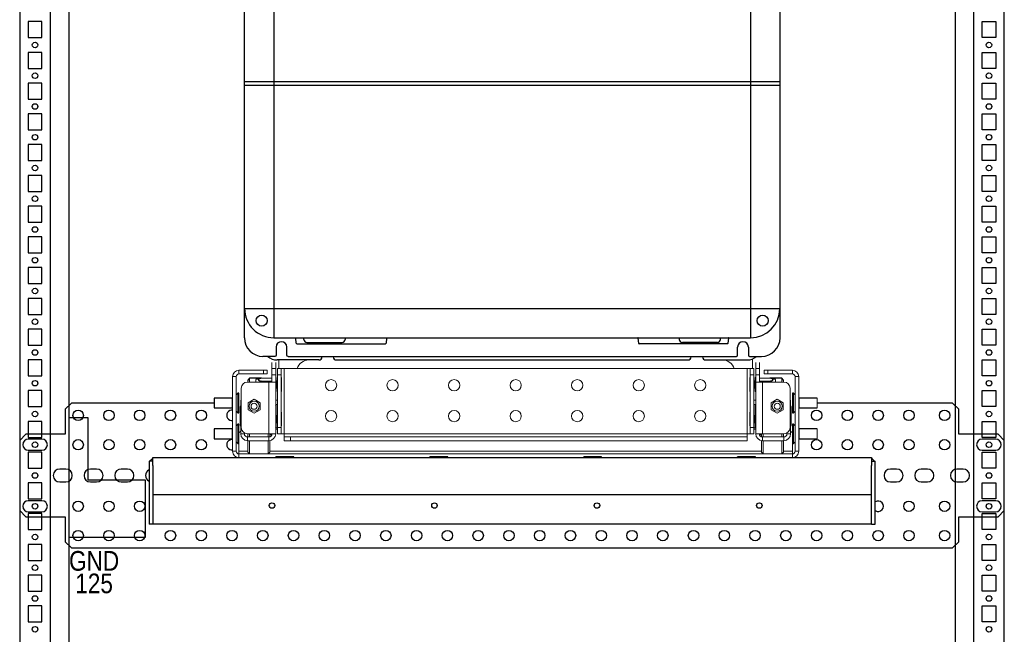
# Model space of a CAD drawing. Header units: inches. Extents: x 481 to 6166, y 980 to 4930.
# Tile 2 of 99: x 737 to 1537, y 1983 to 2483. Entities that reach past the tile are written whole.
import ezdxf
from ezdxf.enums import TextEntityAlignment as Align

# ---------------------------------------------------------------- set-up
doc = ezdxf.new("R2010")
doc.units = ezdxf.units.IN
doc.header["$MEASUREMENT"] = 0
doc.layers.add('PWR_0350HP', color=7, linetype='Continuous')
doc.styles.get("Standard").update_dxf_attribs({"font": 'ARIALN.TTF'})

# ---------------------------------------------------------------- blocks, each defined once
blk = doc.blocks.new('ENCL_FRONT')
for p, q in [((-400, 2066.5), (-400, 171.5)), ((-375, 171.5), (-375, 2066.5)), ((375, 2066.5), (375, 171.5)), ((400, 171.5), (400, 2066.5)), ((-360, 2061.57), (-360, 171.5)), ((360, 2061.57), (360, 171.5)), ((-382, 995.5), (-393, 995.5)), ((-393, 995.5), (-393, 982.5)), ((-382, 982.5), (-382, 995.5)), ((382, 982.5), (382, 995.5)), ((382, 995.5), (393, 995.5)), ((393, 995.5), (393, 982.5)), ((-393, 982.5), (-382, 982.5)), ((393, 982.5), (382, 982.5)), ((-382, 970.5), (-393, 970.5)), ((-393, 970.5), (-393, 957.5)), ((-382, 957.5), (-382, 970.5)), ((382, 957.5), (382, 970.5)), ((382, 970.5), (393, 970.5)), ((393, 970.5), (393, 957.5)), ((-393, 957.5), (-382, 957.5)), ((393, 957.5), (382, 957.5)), ((-382, 945.5), (-393, 945.5)), ((-393, 945.5), (-393, 932.5)), ((-382, 932.5), (-382, 945.5)), ((382, 932.5), (382, 945.5)), ((382, 945.5), (393, 945.5)), ((393, 945.5), (393, 932.5)), ((-393, 932.5), (-382, 932.5)), ((393, 932.5), (382, 932.5)), ((-382, 920.5), (-393, 920.5)), ((-393, 920.5), (-393, 907.5)), ((-382, 907.5), (-382, 920.5)), ((382, 907.5), (382, 920.5)), ((382, 920.5), (393, 920.5)), ((393, 920.5), (393, 907.5)), ((-393, 907.5), (-382, 907.5)), ((393, 907.5), (382, 907.5)), ((-382, 895.5), (-393, 895.5)), ((-393, 895.5), (-393, 882.5)), ((-382, 882.5), (-382, 895.5)), ((382, 882.5), (382, 895.5)), ((382, 895.5), (393, 895.5)), ((393, 895.5), (393, 882.5)), ((-393, 882.5), (-382, 882.5)), ((393, 882.5), (382, 882.5)), ((-382, 870.5), (-393, 870.5)), ((-393, 870.5), (-393, 857.5)), ((-382, 857.5), (-382, 870.5)), ((382, 857.5), (382, 870.5)), ((382, 870.5), (393, 870.5)), ((393, 870.5), (393, 857.5)), ((-393, 857.5), (-382, 857.5)), ((393, 857.5), (382, 857.5)), ((-382, 845.5), (-393, 845.5)), ((-393, 845.5), (-393, 832.5)), ((-382, 832.5), (-382, 845.5)), ((382, 832.5), (382, 845.5)), ((382, 845.5), (393, 845.5)), ((393, 845.5), (393, 832.5)), ((-393, 832.5), (-382, 832.5)), ((393, 832.5), (382, 832.5)), ((-382, 820.5), (-393, 820.5)), ((-393, 820.5), (-393, 807.5)), ((-382, 807.5), (-382, 820.5)), ((382, 807.5), (382, 820.5)), ((382, 820.5), (393, 820.5)), ((393, 820.5), (393, 807.5)), ((-393, 807.5), (-382, 807.5)), ((393, 807.5), (382, 807.5)), ((-382, 795.5), (-393, 795.5)), ((-393, 795.5), (-393, 782.5)), ((-382, 782.5), (-382, 795.5)), ((382, 782.5), (382, 795.5)), ((382, 795.5), (393, 795.5)), ((393, 795.5), (393, 782.5)), ((-393, 782.5), (-382, 782.5)), ((393, 782.5), (382, 782.5)), ((-382, 770.5), (-393, 770.5)), ((-393, 770.5), (-393, 757.5)), ((-382, 757.5), (-382, 770.5)), ((382, 757.5), (382, 770.5)), ((382, 770.5), (393, 770.5)), ((393, 770.5), (393, 757.5)), ((-393, 757.5), (-382, 757.5)), ((393, 757.5), (382, 757.5)), ((-382, 745.5), (-393, 745.5)), ((-393, 745.5), (-393, 732.5)), ((-382, 732.5), (-382, 745.5)), ((382, 732.5), (382, 745.5)), ((382, 745.5), (393, 745.5)), ((393, 745.5), (393, 732.5)), ((-393, 732.5), (-382, 732.5)), ((393, 732.5), (382, 732.5)), ((-382, 720.5), (-393, 720.5)), ((-393, 720.5), (-393, 707.5)), ((-382, 707.5), (-382, 720.5)), ((382, 707.5), (382, 720.5)), ((382, 720.5), (393, 720.5)), ((393, 720.5), (393, 707.5)), ((-393, 707.5), (-382, 707.5)), ((393, 707.5), (382, 707.5)), ((-382, 695.5), (-393, 695.5)), ((-393, 695.5), (-393, 682.5)), ((-382, 682.5), (-382, 695.5)), ((382, 682.5), (382, 695.5)), ((382, 695.5), (393, 695.5)), ((393, 695.5), (393, 682.5)), ((-393, 682.5), (-382, 682.5)), ((393, 682.5), (382, 682.5)), ((-382, 670.5), (-393, 670.5)), ((-393, 670.5), (-393, 657.5)), ((-382, 657.5), (-382, 670.5)), ((382, 657.5), (382, 670.5)), ((382, 670.5), (393, 670.5)), ((393, 670.5), (393, 657.5)), ((-393, 657.5), (-382, 657.5)), ((393, 657.5), (382, 657.5)), ((-382, 645.5), (-393, 645.5)), ((-393, 645.5), (-393, 632.5)), ((-382, 632.5), (-382, 645.5)), ((382, 632.5), (382, 645.5)), ((382, 645.5), (393, 645.5)), ((393, 645.5), (393, 632.5)), ((-393, 632.5), (-382, 632.5)), ((393, 632.5), (382, 632.5)), ((-382, 620.5), (-393, 620.5)), ((-393, 620.5), (-393, 607.5)), ((-382, 607.5), (-382, 620.5)), ((382, 607.5), (382, 620.5)), ((382, 620.5), (393, 620.5)), ((393, 620.5), (393, 607.5)), ((-393, 607.5), (-382, 607.5)), ((393, 607.5), (382, 607.5)), ((-382, 595.5), (-393, 595.5)), ((-393, 595.5), (-393, 582.5)), ((-382, 582.5), (-382, 595.5)), ((382, 582.5), (382, 595.5)), ((382, 595.5), (393, 595.5)), ((393, 595.5), (393, 582.5)), ((-393, 582.5), (-382, 582.5)), ((393, 582.5), (382, 582.5)), ((-382, 570.5), (-393, 570.5)), ((-393, 570.5), (-393, 557.5)), ((-382, 557.5), (-382, 570.5)), ((382, 557.5), (382, 570.5)), ((382, 570.5), (393, 570.5)), ((393, 570.5), (393, 557.5)), ((-393, 557.5), (-382, 557.5)), ((393, 557.5), (382, 557.5)), ((-382, 545.5), (-393, 545.5)), ((-393, 545.5), (-393, 532.5)), ((-382, 532.5), (-382, 545.5)), ((382, 532.5), (382, 545.5)), ((382, 545.5), (393, 545.5)), ((393, 545.5), (393, 532.5)), ((-393, 532.5), (-382, 532.5)), ((393, 532.5), (382, 532.5)), ((-382, 520.5), (-393, 520.5)), ((-393, 520.5), (-393, 507.5)), ((-382, 507.5), (-382, 520.5)), ((382, 507.5), (382, 520.5)), ((382, 520.5), (393, 520.5)), ((393, 520.5), (393, 507.5)), ((-393, 507.5), (-382, 507.5)), ((393, 507.5), (382, 507.5))]:
    blk.add_line(p, q)
for centre in [(-387.5, 976.5), (387.5, 976.5), (-387.5, 951.5), (387.5, 951.5), (-387.5, 926.5), (387.5, 926.5), (-387.5, 901.5), (387.5, 901.5), (-387.5, 876.5), (387.5, 876.5), (-387.5, 851.5), (387.5, 851.5), (-387.5, 826.5), (387.5, 826.5), (-387.5, 801.5), (387.5, 801.5), (-387.5, 776.5), (387.5, 776.5), (-387.5, 751.5), (387.5, 751.5), (-387.5, 726.5), (387.5, 726.5), (-387.5, 701.5), (387.5, 701.5), (-387.5, 676.5), (387.5, 676.5), (-387.5, 651.5), (387.5, 651.5), (-387.5, 626.5), (387.5, 626.5), (-387.5, 601.5), (387.5, 601.5), (-387.5, 576.5), (387.5, 576.5), (-387.5, 551.5), (387.5, 551.5), (-387.5, 526.5), (387.5, 526.5), (-387.5, 501.5), (387.5, 501.5)]:
    blk.add_circle(centre, 2.25)
blk = doc.blocks.new('FRAME F_FRONT')
at = {"color": 7}
for p, q in [((-217.62, 151.35), (-217.62, 1330.05)), ((217.62, 151.35), (217.62, 1330.05)), ((-213.4, 118.5), (-214.9, 117)), ((-204.28, 118.5), (-213.4, 118.5)), ((-203.68, 118.66), (-208.2, 117.45)), ((-206.32, 117.42), (-206.33, 117.39)), ((-206.33, 117.39), (-206.33, 117.36)), ((-206.33, 117.36), (-206.33, 117.33)), ((-206.33, 117.33), (-206.33, 117.3)), ((-206.33, 117.3), (-206.33, 117.27)), ((-206.33, 117.27), (-206.32, 117.24)), ((-206.31, 117.46), (-206.32, 117.42)), ((-206.32, 117.24), (-206.3, 117.2)), ((-206.29, 117.49), (-206.31, 117.46)), ((-206.3, 117.2), (-206.29, 117.17)), ((-206.28, 117.52), (-206.29, 117.49)), ((-206.29, 117.17), (-206.27, 117.14)), ((-206.26, 117.55), (-206.28, 117.52)), ((-206.27, 117.14), (-206.24, 117.1)), ((-206.23, 117.58), (-206.26, 117.55)), ((-206.24, 117.1), (-206.22, 117.07)), ((-206.2, 117.62), (-206.23, 117.58)), ((-206.22, 117.07), (-206.18, 117.03)), ((-206.17, 117.65), (-206.2, 117.62)), ((-206.18, 117.03), (-206.14, 116.99)), ((-206.14, 117.68), (-206.17, 117.65)), ((-206.1, 117.72), (-206.14, 117.68)), ((-206.14, 116.99), (-206.1, 116.95)), ((-206.05, 117.75), (-206.1, 117.72)), ((-206.1, 116.95), (-206.04, 116.91)), ((-206, 117.79), (-206.05, 117.75)), ((-206.04, 116.91), (-205.98, 116.87)), ((-205.95, 117.82), (-206, 117.79)), ((-205.98, 116.87), (-205.92, 116.83)), ((-205.89, 117.86), (-205.95, 117.82)), ((-205.92, 116.83), (-205.84, 116.78)), ((-205.82, 117.9), (-205.89, 117.86)), ((-205.84, 116.78), (-205.75, 116.73)), ((-205.75, 117.94), (-205.82, 117.9)), ((-205.67, 117.98), (-205.75, 117.94)), ((-205.75, 116.73), (-205.66, 116.68)), ((-205.58, 118.02), (-205.67, 117.98)), ((-205.66, 116.68), (-205.56, 116.63)), ((-205.49, 118.06), (-205.58, 118.02)), ((-205.56, 116.63), (-205.45, 116.58)), ((-205.39, 118.11), (-205.49, 118.06)), ((-205.45, 116.58), (-205.33, 116.53)), ((-205.28, 118.15), (-205.39, 118.11)), ((-205.33, 116.53), (-205.21, 116.48)), ((-205.17, 118.2), (-205.28, 118.15)), ((-205.21, 116.48), (-205.08, 116.43)), ((-205.05, 118.24), (-205.17, 118.2)), ((-205.08, 116.43), (-204.94, 116.38)), ((-204.93, 118.29), (-205.05, 118.24)), ((-204.94, 116.38), (-204.79, 116.33)), ((-204.8, 118.33), (-204.93, 118.29)), ((-204.67, 118.37), (-204.8, 118.33)), ((-204.79, 116.33), (-204.63, 116.28)), ((-203.68, 116.01), (-204.72, 115.35)), ((-204.53, 118.42), (-204.67, 118.37)), ((-204.63, 116.28), (-204.46, 116.23)), ((-204.38, 118.46), (-204.53, 118.42)), ((-204.46, 116.23), (-204.29, 116.18)), ((-204.22, 118.51), (-204.38, 118.46)), ((-204.29, 116.18), (-204.1, 116.12)), ((-204.05, 118.56), (-204.22, 118.51)), ((-204.1, 116.12), (-203.9, 116.07)), ((-203.87, 118.61), (-204.05, 118.56)), ((-203.9, 116.07), (-203.68, 116.01)), ((-203.68, 118.66), (-203.87, 118.61)), ((-191.42, 116.35), (-191.7, 116.35)), ((-187.5, 119), (-187.8, 119)), ((193.4, 119), (193.1, 119)), ((197.3, 116.35), (197.02, 116.35)), ((213.8, 117.45), (209.28, 118.66)), ((209.49, 118.6), (209.28, 118.66)), ((209.28, 116.01), (209.47, 116.06)), ((210.29, 115.35), (209.28, 116.01)), ((209.47, 116.06), (209.65, 116.11)), ((209.69, 118.54), (209.49, 118.6)), ((209.65, 116.11), (209.82, 116.16)), ((209.88, 118.49), (209.69, 118.54)), ((209.82, 116.16), (209.97, 116.21)), ((219, 118.5), (209.88, 118.5)), ((210.06, 118.44), (209.88, 118.49)), ((209.97, 116.21), (210.12, 116.25)), ((210.23, 118.38), (210.06, 118.44)), ((210.12, 116.25), (210.27, 116.29)), ((210.39, 118.34), (210.23, 118.38)), ((210.27, 116.29), (210.4, 116.34)), ((210.53, 118.29), (210.39, 118.34)), ((210.4, 116.34), (210.53, 116.38)), ((210.67, 118.24), (210.53, 118.29)), ((210.53, 116.38), (210.65, 116.43)), ((210.65, 116.43), (210.77, 116.47)), ((210.8, 118.19), (210.67, 118.24)), ((210.77, 116.47), (210.88, 116.52)), ((210.93, 118.14), (210.8, 118.19)), ((210.88, 116.52), (210.99, 116.56)), ((211.05, 118.08), (210.93, 118.14)), ((210.99, 116.56), (211.09, 116.6)), ((211.16, 118.03), (211.05, 118.08)), ((211.09, 116.6), (211.18, 116.65)), ((211.26, 117.98), (211.16, 118.03)), ((211.18, 116.65), (211.27, 116.69)), ((211.35, 117.94), (211.26, 117.98)), ((211.27, 116.69), (211.35, 116.73)), ((211.44, 117.89), (211.35, 117.94)), ((211.35, 116.73), (211.42, 116.77)), ((211.42, 116.77), (211.49, 116.81)), ((211.51, 117.84), (211.44, 117.89)), ((211.49, 116.81), (211.55, 116.85)), ((211.58, 117.8), (211.51, 117.84)), ((211.55, 116.85), (211.6, 116.88)), ((211.64, 117.76), (211.58, 117.8)), ((211.6, 116.88), (211.65, 116.92)), ((211.69, 117.71), (211.64, 117.76)), ((211.65, 116.92), (211.69, 116.95)), ((211.74, 117.68), (211.69, 117.71)), ((211.69, 116.95), (211.73, 116.98)), ((211.73, 116.98), (211.77, 117.02)), ((211.78, 117.64), (211.74, 117.68)), ((211.77, 117.02), (211.8, 117.05)), ((211.81, 117.6), (211.78, 117.64)), ((211.8, 117.05), (211.83, 117.08)), ((211.84, 117.57), (211.81, 117.6)), ((211.83, 117.08), (211.85, 117.12)), ((211.87, 117.53), (211.84, 117.57)), ((211.85, 117.12), (211.87, 117.15)), ((211.89, 117.5), (211.87, 117.53)), ((211.87, 117.15), (211.89, 117.18)), ((211.9, 117.46), (211.89, 117.5)), ((211.89, 117.18), (211.91, 117.21)), ((211.91, 117.43), (211.9, 117.46)), ((211.92, 117.4), (211.91, 117.43)), ((211.91, 117.21), (211.92, 117.24)), ((211.93, 117.37), (211.92, 117.4)), ((211.92, 117.27), (211.93, 117.31)), ((211.92, 117.24), (211.92, 117.27)), ((211.93, 117.34), (211.93, 117.37)), ((211.93, 117.31), (211.93, 117.34)), ((220.5, 117), (219, 118.5)), ((-222.9, 106.25), (-224.2, 104.95)), ((-222.15, 106.25), (-222.9, 106.25)), ((-191.7, 110.35), (-191.42, 110.35)), ((-187.8, 107.7), (-187.5, 107.7)), ((193.1, 107.7), (193.4, 107.7)), ((197.02, 110.35), (197.3, 110.35)), ((228.5, 106.25), (227.75, 106.25)), ((229.8, 104.95), (228.5, 106.25)), ((-242.15, 102.35), (-242.15, 94.35)), ((-227.63, 102.35), (-242.15, 102.35)), ((-192.2, 96.75), (-191.7, 97.25)), ((197.3, 97.25), (197.8, 96.75)), ((247.75, 102.35), (233.23, 102.35)), ((-242.15, 94.35), (-227.63, 94.35)), ((-224.2, 91.75), (-222.9, 90.45)), ((-222.9, 90.45), (-222.15, 90.45)), ((-220.6, 95.54), (-221, 95.54)), ((-191.42, 88.35), (-191.7, 88.35)), ((-187.5, 91), (-187.8, 91)), ((193.4, 91), (193.1, 91)), ((197.3, 88.35), (197.02, 88.35)), ((226.6, 95.54), (226.2, 95.54)), ((227.75, 90.45), (228.5, 90.45)), ((228.5, 90.45), (229.8, 91.75)), ((233.23, 94.35), (247.75, 94.35)), ((-222.9, 81.25), (-224.2, 79.95)), ((-222.15, 81.25), (-222.9, 81.25)), ((-191.7, 82.35), (-191.42, 82.35)), ((197.02, 82.35), (197.3, 82.35)), ((228.5, 81.25), (227.75, 81.25)), ((229.8, 79.95), (228.5, 81.25)), ((-242.15, 77.35), (-242.15, 69.35)), ((-227.63, 77.35), (-242.15, 77.35)), ((-221, 79.97), (-220.6, 79.97)), ((-196.9, 72.75), (-195.27, 72.75)), ((-191.7, 78.25), (-192.2, 78.75)), ((-187.8, 79.7), (-187.5, 79.7)), ((193.1, 79.7), (193.4, 79.7)), ((197.8, 78.75), (197.3, 78.25)), ((200.87, 72.75), (202.5, 72.75)), ((226.2, 79.97), (226.6, 79.97)), ((247.75, 77.35), (233.23, 77.35)), ((-242.15, 69.35), (-227.63, 69.35)), ((-224.2, 66.75), (-222.9, 65.45)), ((-222.9, 65.45), (-222.15, 65.45)), ((227.75, 65.45), (228.5, 65.45)), ((228.5, 65.45), (229.8, 66.75)), ((233.23, 69.35), (247.75, 69.35)), ((-214.9, 58.5), (-213.4, 57)), ((-198.4, 57), (-196.9, 58.5)), ((202.5, 58.5), (204, 57)), ((219, 57), (220.5, 58.5))]:
    blk.add_line(p, q, dxfattribs=at)
at = {"color": 7, "linetype": 'Continuous'}
for p, q in [((-193.68, 1329.97), (-193.68, 151.43)), ((193.68, 1329.97), (193.68, 151.43)), ((217.62, 359.5), (-217.62, 359.5)), ((-217.62, 356.8), (217.62, 356.8)), ((-217.62, 175.2), (217.62, 175.2)), ((-193.68, 151.43), (193.68, 151.43)), ((-175.46, 146.99), (-175.95, 150.99)), ((-174.96, 146.55), (-103.04, 146.55)), ((-169.25, 150.05), (-169.25, 151.42)), ((-166.75, 147.55), (-138.25, 147.55)), ((-135.75, 151.42), (-135.75, 150.05)), ((-102.05, 150.99), (-102.54, 146.99)), ((102.05, 150.99), (102.54, 146.99)), ((174.96, 146.55), (103.04, 146.55)), ((135.75, 151.42), (135.75, 150.05)), ((166.75, 147.55), (138.25, 147.55)), ((169.25, 150.05), (169.25, 151.42)), ((175.46, 146.99), (175.95, 150.99)), ((-192.88, 136.23), (-202.5, 136.23)), ((-191.88, 143.85), (-191.88, 137.23)), ((-183.12, 137.23), (-183.12, 143.85)), ((-182.12, 136.23), (182.12, 136.23)), ((-154.6, 135.85), (-154.6, 136.23)), ((-145.4, 136.23), (-145.4, 135.85)), ((145.4, 136.23), (145.4, 135.85)), ((154.6, 135.85), (154.6, 136.23)), ((183.12, 137.23), (183.12, 143.85)), ((191.88, 143.85), (191.88, 137.23)), ((192.88, 136.23), (202.5, 136.23)), ((-157.1, 133.35), (-191, 133.35)), ((-142.9, 133.35), (142.9, 133.35)), ((157.1, 133.35), (191, 133.35)), ((-295, 51), (-295, 0)), ((-292, 51), (-295, 51)), ((-292, 54), (292, 54)), ((-292, 47.7), (-292, 54)), ((-188.33, 54.5), (-191.95, 54.5)), ((-191.95, 54), (-191.95, 54.5)), ((-181.08, 54.5), (-188.33, 54.5)), ((-188.33, 54), (-188.33, 54.5)), ((-177.45, 54.5), (-181.08, 54.5)), ((-181.08, 54), (-181.08, 54.5)), ((-177.45, 54), (-177.45, 54.5)), ((-63.33, 54.5), (-66.95, 54.5)), ((-66.95, 54), (-66.95, 54.5)), ((-56.08, 54.5), (-63.33, 54.5)), ((-63.33, 54), (-63.33, 54.5)), ((-52.45, 54.5), (-56.08, 54.5)), ((-56.08, 54), (-56.08, 54.5)), ((-52.45, 54), (-52.45, 54.5)), ((61.67, 54.5), (58.05, 54.5)), ((58.05, 54), (58.05, 54.5)), ((68.92, 54.5), (61.67, 54.5)), ((61.67, 54), (61.67, 54.5)), ((72.55, 54.5), (68.92, 54.5)), ((68.92, 54), (68.92, 54.5)), ((72.55, 54), (72.55, 54.5)), ((186.67, 54.5), (183.05, 54.5)), ((183.05, 54), (183.05, 54.5)), ((193.92, 54.5), (186.67, 54.5)), ((186.67, 54), (186.67, 54.5)), ((197.55, 54.5), (193.92, 54.5)), ((193.92, 54), (193.92, 54.5)), ((197.55, 54), (197.55, 54.5)), ((292, 54), (292, 47.7)), ((292, 51), (295, 51)), ((295, 0), (295, 51)), ((-292, 47.7), (-292, 24)), ((292, 24), (292, 47.7)), ((-292, 24), (292, 24)), ((-292, 24), (-292, 0)), ((292, 0), (292, 24)), ((292, 0), (-292, 0)), ((292, 0), (295, 0)), ((-292, 0), (-295, 0))]:
    blk.add_line(p, q, dxfattribs=at)
at = {"color": 7, "linetype": 'Continuous', "lineweight": 15}
for p, q in [((-195.2, 126.35), (-195.2, 131.35)), ((-192.2, 131.35), (-192.2, 126.35)), ((-189.6, 134), (-189.6, 126.35)), ((195.2, 126.35), (195.2, 134)), ((197.8, 126.35), (197.8, 131.35)), ((200.8, 131.35), (200.8, 126.35)), ((-222.1, 125), (-222.1, 122)), ((-202.2, 125), (-222.1, 125)), ((-202.2, 122), (-222.1, 122)), ((-202.2, 122), (-202.2, 125)), ((-202.2, 125), (-199.2, 125)), ((-199.2, 122), (-202.2, 122)), ((-199.2, 125), (-199.2, 122)), ((-195.2, 126.35), (-192.2, 126.35)), ((-195.2, 121.35), (-195.2, 126.35)), ((-192.2, 121.35), (-195.2, 121.35)), ((-195.2, 121.35), (-195.2, 115.35)), ((-192.2, 126.35), (-192.2, 121.35)), ((-192.2, 121.35), (-192.2, 115.35)), ((-190.8, 126.35), (-187.8, 126.35)), ((-190.8, 121.35), (-190.8, 126.35)), ((-187.8, 121.35), (-190.8, 121.35)), ((-190.8, 121.35), (-190.8, 78.35)), ((-187.8, 126.35), (-187.8, 121.35)), ((-185.2, 126.35), (-187.8, 126.35)), ((-187.8, 121.35), (-187.8, 78.35)), ((-185.2, 126.35), (-185.2, 73.35)), ((190.8, 126.35), (-185.2, 126.35)), ((193.4, 126.35), (190.8, 126.35)), ((190.8, 73.35), (190.8, 126.35)), ((193.4, 126.35), (196.4, 126.35)), ((193.4, 121.35), (193.4, 126.35)), ((196.4, 121.35), (193.4, 121.35)), ((193.4, 78.35), (193.4, 121.35)), ((196.4, 126.35), (196.4, 121.35)), ((196.4, 78.35), (196.4, 121.35)), ((197.8, 126.35), (200.8, 126.35)), ((197.8, 121.35), (197.8, 126.35)), ((200.8, 121.35), (197.8, 121.35)), ((197.8, 121.35), (197.8, 115.35)), ((200.8, 126.35), (200.8, 121.35)), ((200.8, 121.35), (200.8, 115.35)), ((204.8, 122), (204.8, 125)), ((204.8, 125), (207.8, 125)), ((207.8, 122), (204.8, 122)), ((207.8, 125), (207.8, 122)), ((227.7, 125), (207.8, 125)), ((227.7, 122), (207.8, 122)), ((227.7, 122), (227.7, 125)), ((-224.2, 119.9), (-227.2, 119.9)), ((-227.2, 119.9), (-227.2, 59.1)), ((-224.2, 119.9), (-224.2, 59.1)), ((-197.8, 115.35), (-215.2, 115.35)), ((-214.9, 115.35), (-214.9, 117)), ((-213.4, 118.5), (-213.4, 115.35)), ((-208.2, 117.45), (-208.2, 115.35)), ((-203.68, 118.66), (-195.2, 118.66)), ((-203.68, 116.01), (-195.2, 116.01)), ((-197.8, 115.35), (-197.8, 73.35)), ((-197.8, 115.35), (-192.2, 115.35)), ((-192.2, 119.05), (-191.7, 119.05)), ((-192.2, 116.2), (-191.7, 116.2)), ((-192.2, 115.35), (-192.2, 73.35)), ((-191.7, 116.2), (-191.7, 119.05)), ((-191.7, 110.5), (-191.7, 116.2)), ((-191.42, 116.12), (-191.42, 116.35)), ((-191.42, 110.35), (-191.42, 116.12)), ((-187.5, 119), (-187.5, 118.57)), ((-187.5, 118.57), (-187.5, 107.7)), ((193.1, 107.7), (193.1, 119)), ((197.02, 116.35), (197.02, 110.35)), ((197.8, 119.05), (197.3, 119.05)), ((197.3, 119.05), (197.3, 116.2)), ((197.8, 116.2), (197.3, 116.2)), ((197.3, 116.2), (197.3, 110.5)), ((197.8, 115.35), (203.4, 115.35)), ((197.8, 73.35), (197.8, 115.35)), ((209.28, 118.66), (200.8, 118.66)), ((209.28, 116.01), (200.8, 116.01)), ((203.4, 73.35), (203.4, 115.35)), ((220.8, 115.35), (203.4, 115.35)), ((213.8, 115.35), (213.8, 117.45)), ((219, 115.35), (219, 118.5)), ((220.5, 117), (220.5, 115.35)), ((232.8, 119.9), (229.8, 119.9)), ((229.8, 59.1), (229.8, 119.9)), ((232.8, 59.1), (232.8, 119.9)), ((-222.9, 106.25), (-222.9, 90.45)), ((-222.15, 106.25), (-222.15, 90.45)), ((-220.2, 110.35), (-220.2, 78.35)), ((-192.2, 110.5), (-191.7, 110.5)), ((-192.2, 107.65), (-191.7, 107.65)), ((-191.7, 107.65), (-191.7, 110.5)), ((197.8, 110.5), (197.3, 110.5)), ((197.3, 110.5), (197.3, 107.65)), ((197.8, 107.65), (197.3, 107.65)), ((225.8, 78.35), (225.8, 110.35)), ((227.75, 90.45), (227.75, 106.25)), ((228.5, 90.45), (228.5, 106.25)), ((-227.63, 94.35), (-227.63, 102.35)), ((-220.6, 100.75), (-220.2, 100.75)), ((-220.6, 95.75), (-220.6, 100.75)), ((-214.64, 98.6), (-209.7, 101.45)), ((-214.64, 92.9), (-214.64, 98.6)), ((-209.7, 101.45), (-204.77, 98.6)), ((-204.77, 98.6), (-204.77, 92.9)), ((-192.2, 100.75), (-190.8, 100.75)), ((-191.7, 97.25), (-191.7, 91.05)), ((-190.8, 97.25), (-191.7, 97.25)), ((196.4, 100.75), (197.8, 100.75)), ((196.4, 97.25), (197.3, 97.25)), ((197.3, 91.05), (197.3, 97.25)), ((210.36, 98.6), (215.3, 101.45)), ((210.36, 92.9), (210.36, 98.6)), ((215.3, 101.45), (220.23, 98.6)), ((220.23, 98.6), (220.23, 92.9)), ((225.8, 100.75), (226.2, 100.75)), ((226.2, 100.75), (226.2, 95.75)), ((233.23, 102.35), (233.23, 94.35)), ((247.75, 94.35), (247.75, 102.35)), ((-221, 79.97), (-221, 95.54)), ((-220.6, 95.75), (-220.6, 73.35)), ((-220.2, 95.75), (-220.6, 95.75)), ((-209.7, 90.05), (-214.64, 92.9)), ((-204.77, 92.9), (-209.7, 90.05)), ((-192.2, 91.05), (-191.7, 91.05)), ((-192.2, 88.2), (-191.7, 88.2)), ((-191.7, 88.2), (-191.7, 91.05)), ((-191.7, 82.5), (-191.7, 88.2)), ((-191.42, 88.12), (-191.42, 88.35)), ((-191.42, 82.35), (-191.42, 88.12)), ((-187.5, 91), (-187.5, 90.57)), ((-187.5, 90.57), (-187.5, 79.7)), ((193.1, 79.7), (193.1, 91)), ((197.02, 88.35), (197.02, 82.35)), ((197.8, 91.05), (197.3, 91.05)), ((197.3, 91.05), (197.3, 88.2)), ((197.8, 88.2), (197.3, 88.2)), ((197.3, 88.2), (197.3, 82.5)), ((215.3, 90.05), (210.36, 92.9)), ((220.23, 92.9), (215.3, 90.05)), ((226.2, 95.75), (225.8, 95.75)), ((226.2, 95.75), (226.2, 73.35)), ((226.6, 95.54), (226.6, 79.97)), ((-222.9, 81.25), (-222.9, 65.45)), ((-222.15, 81.25), (-222.15, 65.45)), ((-192.2, 82.5), (-191.7, 82.5)), ((-191.7, 79.65), (-191.7, 82.5)), ((197.8, 82.5), (197.3, 82.5)), ((197.3, 82.5), (197.3, 79.65)), ((227.75, 65.45), (227.75, 81.25)), ((228.5, 65.45), (228.5, 81.25)), ((-227.63, 69.35), (-227.63, 77.35)), ((-220.6, 75.5), (-222.1, 74)), ((-222.1, 59.1), (-222.1, 74)), ((-217.6, 73.35), (-220.6, 73.35)), ((-217.6, 73.96), (-217.6, 73.35)), ((-215.2, 73.35), (-197.8, 73.35)), ((-214.9, 70.75), (-214.9, 73.35)), ((-213.4, 73.35), (-213.4, 70.75)), ((-198.4, 70.75), (-198.4, 73.35)), ((-192.2, 73.35), (-197.8, 73.35)), ((-196.9, 73.35), (-196.9, 70.91)), ((-192.2, 79.65), (-191.7, 79.65)), ((-192.2, 77), (-190.8, 77)), ((-191.7, 79.65), (-191.7, 78.25)), ((-190.8, 78.25), (-191.7, 78.25)), ((-190.8, 78.35), (-187.8, 78.35)), ((-190.8, 73.35), (-190.8, 78.35)), ((-187.8, 73.35), (-190.8, 73.35)), ((-187.8, 78.35), (-187.8, 73.35)), ((-187.8, 73.35), (-185.2, 73.35)), ((-185.2, 73.35), (-185.2, 70.75)), ((-185.2, 73.35), (190.8, 73.35)), ((190.8, 70.75), (190.8, 73.35)), ((190.8, 73.35), (193.4, 73.35)), ((193.4, 78.35), (196.4, 78.35)), ((193.4, 73.35), (193.4, 78.35)), ((196.4, 73.35), (193.4, 73.35)), ((196.4, 78.35), (196.4, 73.35)), ((196.4, 78.25), (197.3, 78.25)), ((196.4, 77), (197.8, 77)), ((197.3, 78.25), (197.3, 79.65)), ((197.8, 79.65), (197.3, 79.65)), ((203.4, 73.35), (197.8, 73.35)), ((202.5, 70.91), (202.5, 73.35)), ((203.4, 73.35), (220.8, 73.35)), ((204, 73.35), (204, 70.75)), ((219, 70.75), (219, 73.35)), ((220.5, 73.35), (220.5, 70.75)), ((223.2, 73.96), (223.2, 73.35)), ((223.2, 73.35), (226.2, 73.35)), ((227.7, 74), (226.2, 75.5)), ((227.7, 74), (227.7, 59.1)), ((233.23, 77.35), (233.23, 69.35)), ((247.75, 69.35), (247.75, 77.35)), ((-215, 67.75), (-215, 70.75)), ((-197.8, 70.75), (-215, 70.75)), ((-197.8, 67.75), (-215, 67.75)), ((-214.9, 59.91), (-214.9, 67.75)), ((-213.4, 67.75), (-213.4, 58.48)), ((-198.4, 57), (-198.4, 67.75)), ((-197.8, 70.75), (-197.8, 67.75)), ((-196.9, 67.82), (-196.9, 58.5)), ((-185.2, 67.75), (-185.2, 70.75)), ((-185.2, 70.75), (-180.2, 70.75)), ((-180.2, 67.75), (-185.2, 67.75)), ((-180.2, 70.75), (-180.2, 67.75)), ((185.8, 70.75), (-180.2, 70.75)), ((185.8, 67.75), (-180.2, 67.75)), ((185.8, 70.75), (190.8, 70.75)), ((190.8, 67.75), (185.8, 67.75)), ((190.8, 70.75), (190.8, 67.75)), ((202.5, 58.5), (202.5, 67.82)), ((203.4, 70.75), (203.4, 67.75)), ((203.4, 70.75), (220.6, 70.75)), ((203.4, 67.75), (220.6, 67.75)), ((204, 67.75), (204, 57)), ((219, 57), (219, 67.75)), ((220.5, 67.75), (220.5, 58.5)), ((220.6, 67.75), (220.6, 70.75)), ((-227.2, 59.1), (-224.2, 59.1)), ((-222.1, 59.1), (-222.1, 57)), ((-214.9, 59.1), (-222.1, 59.1)), ((-222.1, 57), (-222.1, 54)), ((-222.1, 57), (227.7, 57)), ((-214.9, 58.5), (-214.9, 59.91)), ((-213.4, 58.48), (-213.4, 57)), ((202.5, 59.1), (-196.9, 59.1)), ((227.7, 59.1), (220.5, 59.1)), ((227.7, 57), (227.7, 59.1)), ((227.7, 54), (227.7, 57)), ((229.8, 59.1), (232.8, 59.1)), ((-222.1, 54), (227.7, 54))]:
    blk.add_line(p, q, dxfattribs=at)
at = {"color": 7, "linetype": 'Continuous'}
for centre, radius in [((-203.55, 165.34), 4.5), ((203.55, 165.34), 4.5), ((-195.2, 15), 2.25), ((-63.2, 15), 2.25), ((68.8, 15), 2.25), ((200.8, 15), 2.25)]:
    blk.add_circle(centre, radius, dxfattribs=at)
at = {"color": 7, "linetype": 'Continuous', "lineweight": 15}
for centre, radius in [((-147.2, 112.75), 4.6), ((-97.2, 112.75), 4.6), ((-47.2, 112.75), 4.6), ((2.8, 112.75), 4.6), ((52.8, 112.75), 4.6), ((102.8, 112.75), 4.6), ((152.8, 112.75), 4.6), ((-209.7, 95.75), 4.1), ((-209.7, 95.75), 2.5), ((215.3, 95.75), 4.1), ((215.3, 95.75), 2.5), ((-147.2, 87.75), 4.6), ((-97.2, 87.75), 4.6), ((-47.2, 87.75), 4.6), ((2.8, 87.75), 4.6), ((52.8, 87.75), 4.6), ((102.8, 87.75), 4.6), ((152.8, 87.75), 4.6)]:
    blk.add_circle(centre, radius, dxfattribs=at)
at = {"color": 7, "linetype": 'Continuous'}
for centre, radius, start, end in [((-193.68, 175.2), 23.77, 179.99655, 270.00142), ((193.68, 175.2), 23.77, 270, 359.51784), ((-202.5, 151.35), 15.12, 180, 270), ((-187.5, 143.85), 4.38, 0, 180), ((-175.45, 151.05), 0.5, 131.7173, 187), ((-174.96, 147.05), 0.5, 187, 270), ((-166.75, 150.05), 2.5, 180, 270), ((-138.25, 150.05), 2.5, 270, 0), ((-103.04, 147.05), 0.5, 270, 353), ((-102.55, 151.05), 0.5, 353, 48.2827), ((102.55, 151.05), 0.5, 131.7173, 187), ((103.04, 147.05), 0.5, 187, 270), ((138.25, 150.05), 2.5, 180, 270), ((166.75, 150.05), 2.5, 270, 0), ((174.96, 147.05), 0.5, 270, 353), ((175.45, 151.05), 0.5, 353, 48.2827), ((187.5, 143.85), 4.38, 0, 180), ((202.5, 151.35), 15.12, 270, 0), ((-191, 144.85), 11.5, 228.56918, 270), ((191, 144.85), 11.5, 270, 311.43082), ((-157.1, 135.85), 2.5, 270, 0), ((-142.9, 135.85), 2.5, 180, 270), ((142.9, 135.85), 2.5, 270, 0), ((157.1, 135.85), 2.5, 180, 270), ((-289.1, 48.1), 5.9, 119.44089, 150.55911), ((289.1, 48.1), 5.9, 29.44089, 60.55911)]:
    blk.add_arc(centre, radius, start, end, dxfattribs=at)
at = {"color": 7, "linetype": 'Continuous', "lineweight": 15}
for centre, radius, start, end in [((-165.2, 123.35), 10, 90, 162.5424), ((170.8, 123.35), 10, 17.4576, 90), ((-222.1, 119.9), 5.1, 90, 180), ((-222.1, 119.9), 2.1, 90, 180), ((227.7, 119.9), 5.1, 0, 90), ((227.7, 119.9), 2.1, 0, 90), ((-215.2, 110.35), 5, 90, 180), ((-191.42, 117.85), 1.5, 270, 294.4698), ((197.02, 117.85), 1.5, 245.5302, 270), ((220.8, 110.35), 5, 0, 90), ((-191.42, 108.85), 1.5, 65.5302, 90), ((197.02, 108.85), 1.5, 90, 114.4698), ((-227.63, 104.35), 2, 270, 282.36939), ((233.23, 104.35), 2, 257.63061, 270), ((-227.63, 92.35), 2, 77.63061, 90), ((-191.42, 89.85), 1.5, 270, 294.4698), ((197.02, 89.85), 1.5, 245.5302, 270), ((233.23, 92.35), 2, 90, 102.36939), ((-191.42, 80.85), 1.5, 65.5302, 90), ((197.02, 80.85), 1.5, 90, 114.4698), ((-227.63, 79.35), 2, 270, 282.36939), ((-215, 73.35), 5.6, 180, 270), ((-215.2, 78.35), 5, 180, 270), ((-215, 73.35), 2.6, 180, 270), ((-197.8, 73.35), 5.6, 270, 0), ((-197.8, 73.35), 2.6, 270, 0), ((203.4, 73.35), 5.6, 180, 270), ((203.4, 73.35), 2.6, 180, 270), ((220.6, 73.35), 5.6, 270, 0), ((220.6, 73.35), 2.6, 270, 0), ((220.8, 78.35), 5, 270, 0), ((233.23, 79.35), 2, 257.63061, 270), ((-227.63, 67.35), 2, 77.63061, 90), ((233.23, 67.35), 2, 90, 102.36939), ((-222.1, 59.1), 5.1, 180, 270), ((-222.1, 59.1), 2.1, 180, 270), ((227.7, 59.1), 5.1, 270, 0), ((227.7, 59.1), 2.1, 270, 0)]:
    blk.add_arc(centre, radius, start, end, dxfattribs=at)
at = {"color": 7, "linetype": 'Continuous', "extrusion": (-1.00455e-14, 1.00455e-14, -1)}
blk.add_ellipse((-192.88, 137.23), major_axis=(-0.707, 0.707), ratio=0.999695, start_param=2.356347, end_param=3.926839, dxfattribs=at)
at = {"color": 7, "linetype": 'Continuous', "extrusion": (0, 0, -1)}
blk.add_ellipse((-182.12, 137.23), major_axis=(0.707, 0.707), ratio=0.999695, start_param=2.356347, end_param=3.926839, dxfattribs=at)
at = {"color": 7, "linetype": 'Continuous'}
for centre, major_axis in [((182.12, 137.23), (-0.707, 0.707)), ((192.88, 137.23), (0.707, 0.707))]:
    blk.add_ellipse(centre, major_axis=major_axis, ratio=0.999695, start_param=2.356347, end_param=3.926839, dxfattribs=at)
blk = doc.blocks.new('BOTTOM_RAIL_FRAME F')
for p, q in [((0, 0), (-5, -5)), ((116.03, 0), (0, 0)), ((716, 0), (605.93, 0)), ((721, -5), (716, 0)), ((-5, -5), (-5, -25.38)), ((721, -25.38), (721, -5)), ((-37, -25.38), (-42, -30.38)), ((-42, -30.38), (-42, -87.38)), ((-5, -25.38), (-37, -25.38)), ((753, -25.38), (721, -25.38)), ((758, -30.38), (753, -25.38)), ((758, -87.38), (758, -30.38)), ((-42, -87.38), (-37, -92.38)), ((753, -92.38), (758, -87.38)), ((-37, -92.38), (-5, -92.38)), ((-5, -92.38), (-5, -112.77)), ((721, -112.77), (721, -92.38)), ((721, -92.38), (753, -92.38)), ((-5, -112.77), (0, -117.77)), ((0, -117.77), (716, -117.77)), ((716, -117.77), (721, -112.77))]:
    blk.add_line(p, q)
for points in [[(-35, -38.38), (-24, -38.38, 1), (-24, -29.38), (-35, -29.38, 1), (-35, -38.38)], [(751, -29.38), (740, -29.38, 1), (740, -38.38), (751, -38.38, 1), (751, -29.38)], [(-4.5, -53.64), (-9.5, -53.64, 1), (-9.5, -64.14), (-4.5, -64.14, 1), (-4.5, -53.64)], [(20.5, -53.64), (15.5, -53.64, 1), (15.5, -64.14), (20.5, -64.14, 1), (20.5, -53.64)], [(45.5, -53.64), (40.5, -53.64, 1), (40.5, -64.14), (45.5, -64.14, 1), (45.5, -53.64)], [(63.18, -54.17, 0.622486), (63.18, -63.6)], [(665.5, -64.14), (670.5, -64.14, 1), (670.5, -53.64), (665.5, -53.64, 1), (665.5, -64.14)], [(690.5, -64.14), (695.5, -64.14, 1), (695.5, -53.64), (690.5, -53.64, 1), (690.5, -64.14)], [(719.5, -64.14), (724.5, -64.14, 1), (724.5, -53.64), (719.5, -53.64, 1), (719.5, -64.14)], [(-35, -88.38), (-24, -88.38, 1), (-24, -79.38), (-35, -79.38, 1), (-35, -88.38)], [(751, -79.38), (740, -79.38, 1), (740, -88.38), (751, -88.38, 1), (751, -79.38)]]:
    blk.add_lwpolyline(points, format="xyb")
for centre in [(5.5, -10), (30.5, -10), (55.5, -10), (80.5, -10), (105.5, -10), (605.5, -10), (630.5, -10), (655.5, -10), (680.5, -10), (709.5, -10), (5.5, -33.88), (30.5, -33.88), (55.5, -33.88), (80.5, -33.88), (105.5, -33.88), (605.5, -33.88), (630.5, -33.88), (655.5, -33.88), (680.5, -33.88), (709.5, -33.88), (5.5, -83.88), (30.5, -83.88), (55.5, -83.88), (680.5, -83.88), (709.5, -83.88), (5.5, -107.77), (30.5, -107.77), (55.5, -107.77), (80.5, -107.77), (105.5, -107.77), (130.5, -107.77), (155.5, -107.77), (180.5, -107.77), (205.5, -107.77), (230.5, -107.77), (255.5, -107.77), (280.5, -107.77), (305.5, -107.77), (330.5, -107.77), (355.5, -107.77), (380.5, -107.77), (405.5, -107.77), (430.5, -107.77), (455.5, -107.77), (480.5, -107.77), (505.5, -107.77), (530.5, -107.77), (555.5, -107.77), (580.5, -107.77), (605.5, -107.77), (630.5, -107.77), (655.5, -107.77), (680.5, -107.77), (709.5, -107.77)]:
    blk.add_circle(centre, 4.25)
for centre, start, end in [((130.5, -10), 83.50423, 276.49577), ((130.5, -33.88), 83.50423, 276.49577), ((655.5, -83.88), 236.95321, 123.04679)]:
    blk.add_arc(centre, 4.25, start, end)
blk = doc.blocks.new('LUG')
for p, q in [((1002.11, 2846.16), (1064.4, 2846.16)), ((1002.11, 2749.03), (1002.11, 2846.16)), ((1064.4, 2846.16), (1064.4, 2799.66)), ((1064.4, 2799.66), (1017.87, 2799.66)), ((1017.87, 2799.66), (1017.87, 2749.03)), ((1017.87, 2749.03), (1002.11, 2749.03))]:
    blk.add_line(p, q)

msp = doc.modelspace()

# ---------------------------------------------------------------- block references
msp.add_blockref('ENCL_FRONT', (1136.808, 1485.47))
at = {"xscale": -1, "rotation": 180}
msp.add_blockref('LUG', (-225.302, 4907.894), dxfattribs=at)
at = {"layer": 'PWR_0350HP'}
for name, p in [('FRAME F_FRONT', (1136.99, 2072.52)), ('BOTTOM_RAIL_FRAME F', (778.808, 2170.853))]:
    msp.add_blockref(name, p, dxfattribs=at)

# ---------------------------------------------------------------- texts
at = {"layer": 'PWR_0350HP', "lineweight": 15}
for s, p in [('GND', (797.267, 2042.572)), ('125', (797.267, 2024.251))]:
    msp.add_text(s, height=16, dxfattribs=at).set_placement(p, align=Align.MIDDLE)

doc.saveas('drawing.dxf')
